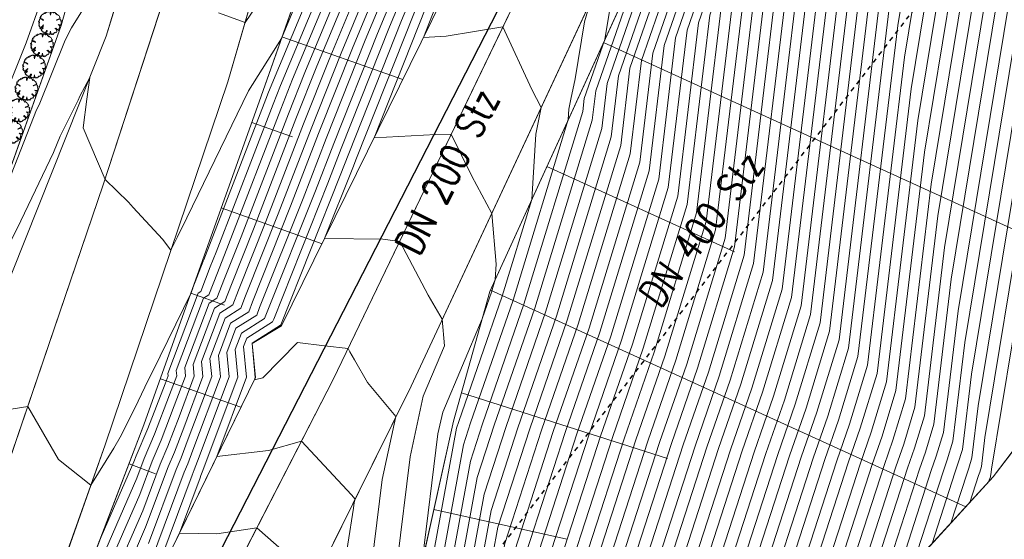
# Model space of a CAD drawing. Header units: metres. Extents: x 3490449 to 3490968, y 5754217 to 5754743.
# Tile 164 of 212: x 3490843 to 3490864, y 5754556 to 5754567. Entities that reach past the tile are written whole.
import ezdxf

# ---------------------------------------------------------------- set-up
doc = ezdxf.new("R2010")
doc.units = ezdxf.units.M
doc.header["$LTSCALE"] = 0.25
doc.linetypes.add('Kartierung-07$0$AUSGEZOGEN', pattern=[0])
doc.linetypes.add('Kartierung-07$0$STRICHLINIE', pattern=[19.05, 12.7, -6.35])
for name, color, linetype, lineweight, true_color in [('Kartierung-07$0$$BOESCHUNG', 7, 'Continuous', 18, 0x82563a), ('Kartierung-07$0$$BRUCH', 7, 'Continuous', 18, 0x82563a), ('Kartierung-07$0$$HOEHEN_Haupt', 7, 'Continuous', 18, 0x82563a), ('Kartierung-07$0$$HOEHEN_Mittel', 7, 'Continuous', 18, 0x82563a), ('Kartierung-07$0$B_Befestigt', 7, 'Continuous', 18, 0x82563a), ('Kartierung-07$0$B_Boeschung_OK', 7, 'Continuous', 18, 0x82563a), ('Kartierung-07$0$B_Boeschung_UK', 7, 'Continuous', 18, 0x82563a), ('Kartierung-07$0$B_Gelaendeknick', 7, 'Continuous', 18, 0x82563a), ('Kartierung-07$0$B_Hecke', 7, 'Continuous', 18, 0x82563a), ('Kartierung-07$0$Hilfe_DGM', 7, 'Continuous', 18, 0x82563a)]:
    doc.layers.add(name, color=color, linetype=linetype, lineweight=lineweight, true_color=true_color)
for name, color, linetype, true_color in [('Kartierung-07$0$B_RW-Leitung_Aus', 7, 'Kartierung-07$0$STRICHLINIE', 0x82563a), ('Kartierung-07$0$B_RW-Leitung_Schrift_Aus', 7, 'Kartierung-07$0$AUSGEZOGEN', 0x82563a), ('Kartierung-07$0$B_SW-Leitung_AUS', 7, 'Continuous', 0x82563a), ('Kartierung-07$0$B_SW_Leitung_Schrift_AUS', 7, 'Continuous', 0x82563a)]:
    doc.layers.add(name, color=color, linetype=linetype, true_color=true_color)
doc.styles.add('Kartierung-07$0$STANDARD', font='romans.shx', dxfattribs={"width": 0.8})

# ---------------------------------------------------------------- blocks, each defined once
blk = doc.blocks.new('Kartierung-07$0$Hecke')
at = {"layer": 'Kartierung-07$0$B_Hecke'}
blk.add_lwpolyline([(-0.447, -0.197), (-0.472, -0.185), (-0.46, -0.147), (-0.472, -0.147), (-0.485, -0.16), (-0.497, -0.135), (-0.485, -0.122), (-0.485, -0.11), (-0.46, -0.085), (-0.485, -0.085), (-0.497, -0.06), (-0.485, -0.06), (-0.497, -0.035), (-0.497, -0.01), (-0.485, 0.003), (-0.485, -0.01), (-0.472, -0.01), (-0.46, 0.003), (-0.472, 0.04), (-0.497, 0.028), (-0.51, 0.065), (-0.472, 0.09), (-0.485, 0.103), (-0.46, 0.115), (-0.46, 0.14), (-0.46, 0.165), (-0.435, 0.178), (-0.36, 0.14), (-0.347, 0.153), (-0.297, 0.103), (-0.285, 0.115), (-0.335, 0.165), (-0.36, 0.165), (-0.435, 0.203), (-0.447, 0.228), (-0.422, 0.228), (-0.41, 0.24), (-0.422, 0.278), (-0.41, 0.29), (-0.385, 0.29), (-0.372, 0.303), (-0.372, 0.328), (-0.385, 0.328), (-0.322, 0.378), (-0.322, 0.39), (-0.297, 0.378), (-0.26, 0.403), (-0.26, 0.428), (-0.247, 0.44), (-0.222, 0.415), (-0.185, 0.44), (-0.197, 0.465), (-0.185, 0.465), (-0.16, 0.453), (-0.135, 0.478), (-0.122, 0.49), (-0.097, 0.465), (-0.085, 0.49), (-0.072, 0.503), (-0.035, 0.503), (-0.035, 0.465), (-0.022, 0.478), (0.003, 0.503), (0.003, 0.478), (0.015, 0.465), (0.028, 0.49), (0.028, 0.478), (0.003, 0.403), (0.015, 0.34), (0.028, 0.39), (0.065, 0.478), (0.065, 0.503), (0.09, 0.49), (0.09, 0.478), (0.103, 0.465), (0.115, 0.49), (0.128, 0.465), (0.14, 0.44), (0.153, 0.44), (0.178, 0.465), (0.203, 0.453), (0.215, 0.453), (0.24, 0.428), (0.228, 0.415), (0.253, 0.415), (0.278, 0.403), (0.29, 0.39), (0.265, 0.365), (0.265, 0.353), (0.315, 0.365), (0.353, 0.34), (0.353, 0.328), (0.403, 0.303), (0.415, 0.278), (0.415, 0.253), (0.453, 0.24), (0.428, 0.215), (0.453, 0.19), (0.403, 0.178), (0.29, 0.128), (0.303, 0.115), (0.415, 0.153), (0.478, 0.14), (0.465, 0.115), (0.503, 0.09), (0.49, 0.078), (0.49, 0.065), (0.478, 0.04), (0.503, -0.022), (0.49, -0.035), (0.49, -0.097), (0.478, -0.122), (0.453, -0.085), (0.353, -0.072), (0.378, -0.097), (0.403, -0.11), (0.428, -0.135), (0.415, -0.197), (0.453, -0.222), (0.428, -0.247), (0.39, -0.247), (0.415, -0.285), (0.39, -0.297), (0.378, -0.347), (0.365, -0.347), (0.253, -0.235), (0.215, -0.247), (0.253, -0.272), (0.29, -0.31), (0.303, -0.385), (0.278, -0.422), (0.253, -0.41), (0.24, -0.447), (0.203, -0.435), (0.14, -0.51), (0.115, -0.485), (0.078, -0.522), (0.078, -0.485), (0.053, -0.51), (0.028, -0.51), (0.028, -0.46), (0.015, -0.372), (-0.022, -0.51), (-0.047, -0.51), (-0.072, -0.485), (-0.11, -0.497), (-0.135, -0.497), (-0.122, -0.472), (-0.147, -0.46), (-0.16, -0.485), (-0.197, -0.46), (-0.122, -0.372), (-0.122, -0.335), (-0.16, -0.335), (-0.185, -0.41), (-0.235, -0.447), (-0.26, -0.447), (-0.26, -0.41), (-0.31, -0.41), (-0.322, -0.397), (-0.322, -0.372), (-0.347, -0.372), (-0.397, -0.322), (-0.347, -0.272), (-0.297, -0.235), (-0.31, -0.21), (-0.397, -0.297), (-0.41, -0.272), (-0.447, -0.247), (-0.31, -0.16), (-0.31, -0.135), (-0.285, -0.11), (-0.285, -0.097), (-0.36, -0.172), (-0.385, -0.172), (-0.447, -0.197)], dxfattribs=at)

msp = doc.modelspace()

# ---------------------------------------------------------------- linework, layer by layer
at = {"layer": 'Kartierung-07$0$$BOESCHUNG', "ltscale": 0.02}
for p, q in [((3490848.385, 5754566.646), (3490851.048, 5754565.708)), ((3490855.469, 5754566.521, 154.804), (3490867.252, 5754561.146, 149.525)), ((3490847.719, 5754564.76), (3490848.62, 5754564.44)), ((3490854.224, 5754563.791, 154.959), (3490858.357, 5754561.906, 153.153)), ((3490847.048, 5754562.876), (3490849.268, 5754562.086)), ((3490852.979, 5754561.062, 155.113), (3490863.457, 5754556.282, 150.621)), ((3490846.378, 5754560.992), (3490847.118, 5754560.728)), ((3490845.707, 5754559.108), (3490847.482, 5754558.476)), ((3490852.342, 5754558.799, 155.016), (3490856.883, 5754557.348, 153.153)), ((3490845.016, 5754557.231), (3490845.595, 5754557.009)), ((3490851.733, 5754556.222), (3490854.662, 5754555.57))]:
    msp.add_line(p, q, dxfattribs=at)
at = {"layer": 'Kartierung-07$0$$BRUCH', "ltscale": 0.02}
for p, q in [((3490848.754, 5754576.629), (3490844.447, 5754563.383)), ((3490844.512, 5754566.666), (3490847.319, 5754575.912)), ((3490849.902, 5754575.021), (3490847.195, 5754565.656)), ((3490847.925, 5754565.34), (3490851.275, 5754574.852)), ((3490845.002, 5754572.212), (3490843.521, 5754566.897)), ((3490854.853, 5754570.201), (3490849.515, 5754559.086)), ((3490851.231, 5754558.944), (3490856.246, 5754569.696)), ((3490852.964, 5754561.029), (3490856.725, 5754569.274)), ((3490848.378, 5754560.276), (3490851.927, 5754567.498)), ((3490843.521, 5754566.897), (3490840.517, 5754558.474)), ((3490841.235, 5754558.44), (3490844.512, 5754566.666)), ((3490864.06, 5754556.94), (3490871.341, 5754566.533)), ((3490847.195, 5754565.656), (3490844.485, 5754557.645)), ((3490845.344, 5754558.088), (3490847.925, 5754565.34)), ((3490844.447, 5754563.383), (3490840.067, 5754550.531)), ((3490852.168, 5754558.174), (3490852.964, 5754561.029)), ((3490847.732, 5754559.885), (3490848.378, 5754560.276)), ((3490847.804, 5754559.135), (3490847.732, 5754559.885)), ((3490845.598, 5754554.621), (3490847.804, 5754559.135)), ((3490849.515, 5754559.086), (3490844.859, 5754550.029)), ((3490851.231, 5754558.944), (3490848.661, 5754553.749)), ((3490842.871, 5754551.635), (3490845.344, 5754558.088)), ((3490852.168, 5754558.174), (3490850.785, 5754551.964)), ((3490844.485, 5754557.645), (3490842.083, 5754550.844)), ((3490856.245, 5754548.413), (3490864.06, 5754556.94))]:
    msp.add_line(p, q, dxfattribs=at)
at = {"layer": 'Kartierung-07$0$$HOEHEN_Haupt', "ltscale": 0.02}
for points in [[(3490853.709, 5754547.73), (3490854.014, 5754549.864), (3490854.51, 5754552.567), (3490856.188, 5754557.757), (3490856.827, 5754559.605), (3490857.734, 5754562.576), (3490858.319, 5754567.463), (3490858.987, 5754569.391), (3490859.687, 5754570.961), (3490859.869, 5754571.368), (3490860.845, 5754573.557), (3490862.997, 5754577.207), (3490864.521, 5754579.788), (3490866.01, 5754582.311), (3490867.551, 5754585.005), (3490868.66, 5754586.649), (3490874.556, 5754593.982)], [(3490852.601, 5754547.432), (3490853.039, 5754550.498), (3490853.751, 5754554.383), (3490854.886, 5754557.892), (3490855.631, 5754560.046), (3490856.688, 5754563.508), (3490857.062, 5754566.627), (3490858.002, 5754569.34), (3490858.988, 5754571.55), (3490859.243, 5754572.123), (3490860.617, 5754575.205), (3490861.597, 5754576.867), (3490863.423, 5754579.96), (3490865.206, 5754582.981), (3490867.052, 5754586.208), (3490867.346, 5754586.645), (3490872.432, 5754592.97)], [(3490875.143, 5754593.083), (3490869.973, 5754586.653), (3490868.049, 5754583.802), (3490866.814, 5754581.641), (3490865.619, 5754579.617), (3490864.397, 5754577.547), (3490861.073, 5754571.908), (3490860.494, 5754570.612), (3490860.387, 5754570.371), (3490859.972, 5754569.441), (3490859.577, 5754568.3), (3490858.78, 5754561.645), (3490858.023, 5754559.165), (3490857.489, 5754557.622), (3490855.268, 5754550.752), (3490854.989, 5754549.23), (3490854.818, 5754548.029)], [(3490855.926, 5754548.327), (3490855.964, 5754548.596), (3490856.027, 5754548.936), (3490858.791, 5754557.487), (3490859.219, 5754558.724), (3490859.826, 5754560.713), (3490860.835, 5754569.137), (3490860.958, 5754569.492), (3490861.087, 5754569.782), (3490861.12, 5754569.857), (3490861.3, 5754570.26), (3490865.797, 5754577.886), (3490866.718, 5754579.446), (3490867.617, 5754580.97), (3490868.548, 5754582.599), (3490871.286, 5754586.656), (3490875.731, 5754592.184)], [(3490857.725, 5754550.028), (3490860.093, 5754557.352), (3490860.415, 5754558.283), (3490860.872, 5754559.781), (3490861.808, 5754567.599), (3490862.089, 5754569.309), (3490863.229, 5754571.497), (3490867.197, 5754578.226), (3490867.816, 5754579.275), (3490868.421, 5754580.3), (3490869.047, 5754581.395), (3490872.599, 5754586.66), (3490876.319, 5754591.286)], [(3490851.493, 5754547.133), (3490852.064, 5754551.132), (3490852.993, 5754556.199), (3490853.584, 5754558.027), (3490854.435, 5754560.487), (3490855.643, 5754564.44), (3490855.804, 5754565.79), (3490857.017, 5754569.289), (3490858.288, 5754572.14), (3490858.617, 5754572.879), (3490859.107, 5754573.977), (3490859.606, 5754575.388), (3490859.906, 5754576.559), (3490859.851, 5754576.958), (3490859.681, 5754579.419), (3490859.203, 5754579.476), (3490858.143, 5754579.586), (3490859.975, 5754583.632), (3490860.142, 5754583.907), (3490862.113, 5754588.165)], [(3490851.089, 5754551.766), (3490852.235, 5754558.014), (3490852.283, 5754558.162), (3490853.239, 5754560.928), (3490853.89, 5754563.059), (3490853.979, 5754564.501), (3490854.098, 5754565.091), (3490853.896, 5754565.489), (3490853.252, 5754566.866), (3490852.002, 5754566.661), (3490851.502, 5754566.634), (3490851.823, 5754567.442), (3490851.872, 5754567.56), (3490853.001, 5754570.164), (3490853.063, 5754570.315), (3490854.289, 5754573.148), (3490854.445, 5754573.52), (3490854.613, 5754573.917), (3490856.305, 5754577.838), (3490856.551, 5754578.416), (3490857.077, 5754579.638), (3490858.724, 5754583.275), (3490859.382, 5754584.354), (3490861.02, 5754587.894)], [(3490859.803, 5754552.296), (3490861.394, 5754557.217), (3490861.611, 5754557.843), (3490861.918, 5754558.849), (3490862.547, 5754564.102), (3490863.342, 5754568.933), (3490866.56, 5754575.113), (3490868.597, 5754578.566), (3490868.914, 5754579.104), (3490869.225, 5754579.63), (3490869.546, 5754580.192), (3490873.913, 5754586.664)], [(3490861.882, 5754554.563), (3490862.696, 5754557.082), (3490862.807, 5754557.402), (3490862.964, 5754557.917), (3490863.286, 5754560.605), (3490864.594, 5754568.558), (3490869.892, 5754578.729), (3490869.996, 5754578.906), (3490870.013, 5754578.933), (3490870.029, 5754578.96), (3490870.045, 5754578.989), (3490875.226, 5754586.667)], [(3490863.96, 5754556.831), (3490863.998, 5754556.946), (3490864.003, 5754556.961), (3490864.01, 5754556.985), (3490864.025, 5754557.108), (3490865.846, 5754568.182), (3490870.297, 5754576.726), (3490871.325, 5754578.537), (3490872.923, 5754581.312), (3490876.539, 5754586.671)], [(3490842.361, 5754562.04), (3490842.627, 5754562.591), (3490843.352, 5754564.098), (3490843.494, 5754564.457), (3490843.897, 5754565.254), (3490843.931, 5754565.34), (3490844.148, 5754565.752), (3490844.087, 5754565.277), (3490844.004, 5754564.638), (3490844.485, 5754563.5), (3490845.002, 5754562.998), (3490845.105, 5754562.881), (3490845.752, 5754562.185), (3490845.938, 5754561.941), (3490846.047, 5754562.162), (3490846.084, 5754562.237), (3490846.287, 5754562.659), (3490847.649, 5754565.46), (3490848.372, 5754566.61), (3490849.751, 5754569.927)], [(3490850.458, 5754569.138), (3490849.155, 5754566.003), (3490848.693, 5754564.839), (3490847.756, 5754562.407), (3490847.271, 5754561.189), (3490847.125, 5754560.809), (3490846.897, 5754560.665), (3490846.426, 5754559.423), (3490846.452, 5754559.162), (3490846.116, 5754558.265), (3490845.869, 5754557.62), (3490845.699, 5754557.225), (3490845.316, 5754556.193), (3490844.697, 5754554.766)], [(3490848.442, 5754555.28), (3490847.835, 5754555.819), (3490846.95, 5754555.688), (3490846.127, 5754555.703), (3490846.579, 5754556.92), (3490846.599, 5754556.969), (3490846.63, 5754557.047), (3490847.413, 5754559.143), (3490847.355, 5754559.751), (3490847.491, 5754560.11), (3490848.004, 5754560.435), (3490848.047, 5754560.549), (3490849.124, 5754563.252), (3490849.526, 5754564.296), (3490850.489, 5754566.723), (3490851.165, 5754568.349)]]:
    msp.add_lwpolyline(points, dxfattribs=at)
at = {"layer": 'Kartierung-07$0$$HOEHEN_Mittel', "ltscale": 0.02}
for points in [[(3490852.823, 5754547.491), (3490853.234, 5754550.371), (3490853.903, 5754554.02), (3490855.146, 5754557.865), (3490855.87, 5754559.958), (3490856.898, 5754563.322), (3490857.313, 5754566.794), (3490858.199, 5754569.35), (3490859.128, 5754571.433), (3490859.368, 5754571.972), (3490860.663, 5754574.875), (3490861.877, 5754576.935), (3490863.642, 5754579.925), (3490865.367, 5754582.847), (3490867.151, 5754585.968), (3490867.609, 5754586.646), (3490874.085, 5754594.701)], [(3490853.045, 5754547.551), (3490853.429, 5754550.244), (3490854.055, 5754553.657), (3490855.407, 5754557.838), (3490856.109, 5754559.87), (3490857.107, 5754563.136), (3490857.565, 5754566.961), (3490858.396, 5754569.36), (3490859.268, 5754571.315), (3490859.493, 5754571.821), (3490860.708, 5754574.546), (3490862.157, 5754577.003), (3490863.862, 5754579.891), (3490865.528, 5754582.713), (3490867.251, 5754585.727), (3490867.872, 5754586.647), (3490874.203, 5754594.521)], [(3490853.266, 5754547.611), (3490853.624, 5754550.117), (3490854.206, 5754553.293), (3490855.667, 5754557.811), (3490856.349, 5754559.782), (3490857.316, 5754562.949), (3490857.816, 5754567.129), (3490858.593, 5754569.37), (3490859.407, 5754571.197), (3490859.618, 5754571.67), (3490860.754, 5754574.216), (3490862.437, 5754577.071), (3490864.082, 5754579.857), (3490865.688, 5754582.579), (3490867.351, 5754585.486), (3490868.134, 5754586.648), (3490874.32, 5754594.341)], [(3490853.488, 5754547.671), (3490853.819, 5754549.991), (3490854.358, 5754552.93), (3490855.927, 5754557.784), (3490856.588, 5754559.694), (3490857.525, 5754562.763), (3490858.068, 5754567.296), (3490858.79, 5754569.38), (3490859.547, 5754571.079), (3490859.744, 5754571.519), (3490860.799, 5754573.886), (3490862.717, 5754577.139), (3490864.301, 5754579.823), (3490865.849, 5754582.445), (3490867.451, 5754585.246), (3490868.397, 5754586.648), (3490874.438, 5754594.162)], [(3490853.931, 5754547.79), (3490854.209, 5754549.737), (3490854.662, 5754552.204), (3490856.448, 5754557.73), (3490857.066, 5754559.517), (3490857.944, 5754562.39), (3490858.571, 5754567.631), (3490859.184, 5754569.401), (3490859.827, 5754570.843), (3490859.994, 5754571.216), (3490860.89, 5754573.227), (3490863.277, 5754577.275), (3490864.741, 5754579.754), (3490866.171, 5754582.177), (3490867.65, 5754584.765), (3490868.922, 5754586.65), (3490874.673, 5754593.802)], [(3490854.153, 5754547.85), (3490854.404, 5754549.61), (3490854.813, 5754551.841), (3490856.708, 5754557.703), (3490857.305, 5754559.429), (3490858.153, 5754562.204), (3490858.822, 5754567.798), (3490859.381, 5754569.411), (3490859.967, 5754570.725), (3490860.119, 5754571.065), (3490860.936, 5754572.897), (3490863.557, 5754577.343), (3490864.96, 5754579.72), (3490866.331, 5754582.043), (3490867.75, 5754584.524), (3490869.185, 5754586.65), (3490874.791, 5754593.622)], [(3490854.374, 5754547.909), (3490854.599, 5754549.483), (3490854.965, 5754551.478), (3490856.969, 5754557.676), (3490857.544, 5754559.341), (3490858.362, 5754562.017), (3490859.074, 5754567.965), (3490859.578, 5754569.421), (3490860.107, 5754570.607), (3490860.244, 5754570.914), (3490860.981, 5754572.568), (3490863.837, 5754577.411), (3490865.18, 5754579.686), (3490866.492, 5754581.909), (3490867.85, 5754584.283), (3490869.448, 5754586.651), (3490874.908, 5754593.443)], [(3490875.026, 5754593.263), (3490869.71, 5754586.652), (3490867.95, 5754584.043), (3490866.653, 5754581.775), (3490865.4, 5754579.652), (3490864.117, 5754577.479), (3490861.027, 5754572.238), (3490860.369, 5754570.763), (3490860.247, 5754570.489), (3490859.775, 5754569.431), (3490859.325, 5754568.133), (3490858.571, 5754561.831), (3490857.784, 5754559.253), (3490857.229, 5754557.649), (3490855.117, 5754551.115), (3490854.794, 5754549.357), (3490854.596, 5754547.969)], [(3490855.039, 5754548.088), (3490855.184, 5754549.103), (3490855.42, 5754550.388), (3490857.75, 5754557.595), (3490858.262, 5754559.077), (3490858.989, 5754561.458), (3490859.828, 5754568.467), (3490860.169, 5754569.451), (3490860.527, 5754570.253), (3490860.62, 5754570.461), (3490861.118, 5754571.579), (3490864.677, 5754577.615), (3490865.839, 5754579.583), (3490866.974, 5754581.506), (3490868.149, 5754583.561), (3490870.236, 5754586.653), (3490875.261, 5754592.903)], [(3490855.261, 5754548.148), (3490855.379, 5754548.976), (3490855.572, 5754550.025), (3490858.01, 5754557.568), (3490858.501, 5754558.988), (3490859.199, 5754561.272), (3490860.08, 5754568.635), (3490860.367, 5754569.462), (3490860.667, 5754570.135), (3490860.745, 5754570.31), (3490861.164, 5754571.249), (3490864.957, 5754577.682), (3490866.059, 5754579.549), (3490867.135, 5754581.372), (3490868.249, 5754583.321), (3490870.498, 5754586.654), (3490875.378, 5754592.724)], [(3490855.483, 5754548.208), (3490855.574, 5754548.849), (3490855.723, 5754549.662), (3490858.27, 5754557.541), (3490858.74, 5754558.9), (3490859.408, 5754561.085), (3490860.332, 5754568.802), (3490860.564, 5754569.472), (3490860.807, 5754570.017), (3490860.87, 5754570.159), (3490861.209, 5754570.919), (3490865.237, 5754577.75), (3490866.278, 5754579.515), (3490867.296, 5754581.238), (3490868.349, 5754583.08), (3490870.761, 5754586.655), (3490875.496, 5754592.544)], [(3490855.704, 5754548.267), (3490855.769, 5754548.722), (3490855.875, 5754549.299), (3490858.531, 5754557.514), (3490858.98, 5754558.812), (3490859.617, 5754560.899), (3490860.583, 5754568.969), (3490860.761, 5754569.482), (3490860.947, 5754569.899), (3490860.995, 5754570.008), (3490861.255, 5754570.59), (3490865.517, 5754577.818), (3490866.498, 5754579.481), (3490867.457, 5754581.104), (3490868.449, 5754582.839), (3490871.023, 5754586.656), (3490875.613, 5754592.364)], [(3490856.147, 5754548.387), (3490856.159, 5754548.469), (3490856.178, 5754548.573), (3490859.051, 5754557.46), (3490859.458, 5754558.636), (3490860.035, 5754560.526), (3490861.086, 5754569.304), (3490861.155, 5754569.502), (3490861.227, 5754569.664), (3490861.245, 5754569.705), (3490861.346, 5754569.93), (3490866.077, 5754577.954), (3490866.937, 5754579.412), (3490867.778, 5754580.836), (3490868.648, 5754582.358), (3490871.549, 5754586.657), (3490875.848, 5754592.005)], [(3490856.478, 5754548.667), (3490859.312, 5754557.433), (3490859.697, 5754558.548), (3490860.245, 5754560.34), (3490861.338, 5754569.471), (3490861.352, 5754569.512), (3490861.367, 5754569.546), (3490861.37, 5754569.554), (3490861.391, 5754569.601), (3490866.357, 5754578.022), (3490867.157, 5754579.378), (3490867.939, 5754580.702), (3490868.748, 5754582.117), (3490871.811, 5754586.658), (3490875.966, 5754591.825)], [(3490856.893, 5754549.121), (3490859.572, 5754557.406), (3490859.936, 5754558.46), (3490860.454, 5754560.153), (3490861.512, 5754568.997), (3490861.588, 5754569.459), (3490861.896, 5754570.05), (3490866.637, 5754578.09), (3490867.377, 5754579.344), (3490868.1, 5754580.568), (3490868.848, 5754581.877), (3490872.074, 5754586.659), (3490876.084, 5754591.645)], [(3490857.309, 5754549.574), (3490859.832, 5754557.379), (3490860.176, 5754558.371), (3490860.663, 5754559.967), (3490861.66, 5754568.298), (3490861.839, 5754569.384), (3490862.562, 5754570.773), (3490866.917, 5754578.158), (3490867.596, 5754579.31), (3490868.26, 5754580.434), (3490868.947, 5754581.636), (3490872.337, 5754586.659), (3490876.201, 5754591.465)], [(3490858.141, 5754550.481), (3490860.353, 5754557.325), (3490860.654, 5754558.195), (3490861.081, 5754559.594), (3490861.956, 5754566.899), (3490862.34, 5754569.234), (3490863.895, 5754572.22), (3490867.477, 5754578.294), (3490868.036, 5754579.241), (3490868.582, 5754580.166), (3490869.147, 5754581.155), (3490872.862, 5754586.661), (3490876.436, 5754591.106)], [(3490852.38, 5754547.372), (3490852.844, 5754550.625), (3490853.6, 5754554.746), (3490854.626, 5754557.919), (3490855.392, 5754560.134), (3490856.479, 5754563.695), (3490856.81, 5754566.459), (3490857.805, 5754569.33), (3490858.848, 5754571.668), (3490859.118, 5754572.274), (3490860.572, 5754575.535), (3490861.317, 5754576.799), (3490863.203, 5754579.994), (3490865.045, 5754583.115), (3490866.952, 5754586.449), (3490867.084, 5754586.645), (3490869.359, 5754589.475)], [(3490851.715, 5754547.193), (3490852.259, 5754551.005), (3490853.145, 5754555.835), (3490853.845, 5754558), (3490854.674, 5754560.399), (3490855.852, 5754564.254), (3490856.056, 5754565.957), (3490857.214, 5754569.299), (3490858.428, 5754572.022), (3490858.742, 5754572.728), (3490860.435, 5754576.524), (3490860.477, 5754576.595), (3490860.876, 5754577.27), (3490862.041, 5754580.175), (3490862.121, 5754580.407), (3490861.871, 5754580.645), (3490861.083, 5754581.939), (3490860.138, 5754581.953), (3490859.464, 5754582.023), (3490860.225, 5754583.703), (3490860.295, 5754583.817), (3490862.332, 5754588.219)], [(3490851.936, 5754547.253), (3490852.454, 5754550.878), (3490853.296, 5754555.472), (3490854.105, 5754557.973), (3490854.913, 5754560.311), (3490856.061, 5754564.068), (3490856.307, 5754566.125), (3490857.411, 5754569.309), (3490858.568, 5754571.904), (3490858.868, 5754572.576), (3490860.481, 5754576.194), (3490860.757, 5754576.663), (3490862.764, 5754580.062), (3490863.37, 5754581.09), (3490863.85, 5754582.318), (3490864.182, 5754583.451), (3490864.297, 5754583.986), (3490863.956, 5754584.175), (3490862.485, 5754584.459), (3490862.177, 5754584.437), (3490860.786, 5754584.46), (3490862.55, 5754588.273)], [(3490850.828, 5754546.954), (3490851.479, 5754551.513), (3490852.538, 5754557.288), (3490852.803, 5754558.108), (3490853.717, 5754560.751), (3490855.015, 5754565), (3490855.049, 5754565.288), (3490855.501, 5754566.59), (3490855.717, 5754567.891), (3490856.255, 5754569.688), (3490856.282, 5754569.764), (3490855.667, 5754571.596), (3490855.638, 5754571.723), (3490855.501, 5754571.727), (3490854.1, 5754571.732), (3490854.77, 5754573.282), (3490854.807, 5754573.368), (3490854.846, 5754573.461), (3490856.713, 5754577.788), (3490856.844, 5754578.097), (3490857.421, 5754579.434), (3490859.225, 5754583.418), (3490859.686, 5754584.175), (3490861.457, 5754588.002)], [(3490851.05, 5754547.014), (3490851.674, 5754551.386), (3490852.69, 5754556.925), (3490853.064, 5754558.081), (3490853.957, 5754560.663), (3490855.224, 5754564.813), (3490855.301, 5754565.455), (3490856.306, 5754568.356), (3490856.38, 5754568.801), (3490856.564, 5754569.416), (3490857.49, 5754572.029), (3490857.489, 5754572.033), (3490857.483, 5754572.059), (3490857.169, 5754573.343), (3490857.073, 5754573.738), (3490856.967, 5754574.303), (3490856.797, 5754574.317), (3490855.449, 5754574.361), (3490856.917, 5754577.763), (3490856.991, 5754577.937), (3490857.593, 5754579.332), (3490859.475, 5754583.489), (3490859.838, 5754584.086), (3490861.676, 5754588.057)], [(3490851.869, 5754551.259), (3490852.841, 5754556.562), (3490853.324, 5754558.054), (3490854.196, 5754560.575), (3490855.433, 5754564.627), (3490855.553, 5754565.623), (3490856.82, 5754569.279), (3490857.498, 5754570.799), (3490857.99, 5754572.153), (3490858.051, 5754572.34), (3490858.203, 5754572.76), (3490858.324, 5754573.135), (3490858.605, 5754573.93), (3490858.698, 5754574.294), (3490858.464, 5754575.987), (3490858.297, 5754576.883), (3490857.095, 5754576.981), (3490856.798, 5754576.991), (3490857.121, 5754577.739), (3490857.137, 5754577.777), (3490857.764, 5754579.23), (3490859.725, 5754583.56), (3490859.99, 5754583.996), (3490861.894, 5754588.111)], [(3490850.637, 5754552.737), (3490851.209, 5754557.385), (3490851.501, 5754558.722), (3490851.969, 5754559.832), (3490851.918, 5754560.417), (3490851.608, 5754560.948), (3490850.98, 5754562.137), (3490850.611, 5754562.182), (3490849.325, 5754562.203), (3490849.945, 5754563.759), (3490850.026, 5754563.97), (3490851.289, 5754567.154), (3490851.589, 5754567.875), (3490852.577, 5754570.156), (3490852.729, 5754570.52), (3490853.808, 5754573.013), (3490854.083, 5754573.672), (3490854.381, 5754574.373), (3490855.897, 5754577.887), (3490856.258, 5754578.736), (3490856.734, 5754579.841), (3490858.224, 5754583.132), (3490859.078, 5754584.533), (3490860.583, 5754587.786)], [(3490845.575, 5754554.751), (3490846.403, 5754556.981), (3490846.453, 5754557.099), (3490846.527, 5754557.291), (3490847.221, 5754559.147), (3490847.169, 5754559.686), (3490847.372, 5754560.221), (3490847.828, 5754560.51), (3490847.892, 5754560.677), (3490848.85, 5754563.083), (3490849.359, 5754564.404), (3490850.222, 5754566.579), (3490851.024, 5754568.507), (3490851.731, 5754570.139), (3490852.061, 5754570.932), (3490852.846, 5754572.745), (3490853.36, 5754573.976), (3490853.915, 5754575.286), (3490855.08, 5754577.986), (3490855.671, 5754579.376), (3490856.047, 5754580.249), (3490857.224, 5754582.847), (3490858.469, 5754584.891), (3490859.709, 5754587.569)], [(3490859.271, 5754587.461), (3490858.165, 5754585.07), (3490856.724, 5754582.705), (3490855.704, 5754580.452), (3490855.378, 5754579.696), (3490854.672, 5754578.036), (3490853.683, 5754575.743), (3490852.998, 5754574.128), (3490852.365, 5754572.611), (3490851.728, 5754571.138), (3490851.308, 5754570.13), (3490850.741, 5754568.822), (3490849.689, 5754566.291), (3490849.026, 5754564.622), (3490848.303, 5754562.745), (3490847.582, 5754560.933), (3490847.476, 5754560.66), (3490847.134, 5754560.443), (3490846.798, 5754559.554), (3490846.836, 5754559.154), (3490846.321, 5754557.778), (3490846.161, 5754557.36), (3490846.051, 5754557.103), (3490845.445, 5754555.472)], [(3490845.51, 5754555.111), (3490846.227, 5754557.042), (3490846.307, 5754557.229), (3490846.424, 5754557.534), (3490847.029, 5754559.15), (3490846.984, 5754559.62), (3490847.253, 5754560.332), (3490847.652, 5754560.585), (3490847.737, 5754560.805), (3490848.577, 5754562.914), (3490849.193, 5754564.513), (3490849.955, 5754566.435), (3490850.882, 5754568.664), (3490851.519, 5754570.134), (3490851.894, 5754571.035), (3490852.605, 5754572.678), (3490853.179, 5754574.052), (3490853.799, 5754575.514), (3490854.876, 5754578.011), (3490855.524, 5754579.536), (3490855.876, 5754580.351), (3490856.974, 5754582.776), (3490858.317, 5754584.98), (3490859.49, 5754587.515)], [(3490852.158, 5754547.312), (3490852.649, 5754550.752), (3490853.448, 5754555.109), (3490854.365, 5754557.946), (3490855.153, 5754560.222), (3490856.27, 5754563.881), (3490856.559, 5754566.292), (3490857.608, 5754569.319), (3490858.708, 5754571.786), (3490858.993, 5754572.425), (3490860.526, 5754575.864), (3490861.037, 5754576.731), (3490862.983, 5754580.028), (3490864.885, 5754583.249), (3490866.231, 5754585.604), (3490866.212, 5754586.111), (3490864.863, 5754586.52), (3490864.112, 5754586.936)], [(3490858.556, 5754550.935), (3490860.613, 5754557.298), (3490860.893, 5754558.107), (3490861.29, 5754559.408), (3490862.103, 5754566.2), (3490862.59, 5754569.159), (3490864.561, 5754572.943), (3490867.757, 5754578.362), (3490868.255, 5754579.207), (3490868.743, 5754580.032), (3490869.247, 5754580.914), (3490873.125, 5754586.662)], [(3490858.972, 5754551.388), (3490860.874, 5754557.271), (3490861.132, 5754558.019), (3490861.5, 5754559.221), (3490862.251, 5754565.501), (3490862.841, 5754569.084), (3490865.228, 5754573.666), (3490868.037, 5754578.43), (3490868.475, 5754579.173), (3490868.903, 5754579.898), (3490869.347, 5754580.674), (3490873.387, 5754586.662)], [(3490859.388, 5754551.842), (3490861.134, 5754557.244), (3490861.372, 5754557.931), (3490861.709, 5754559.035), (3490862.399, 5754564.801), (3490863.091, 5754569.008), (3490865.894, 5754574.389), (3490868.317, 5754578.498), (3490868.695, 5754579.138), (3490869.064, 5754579.764), (3490869.446, 5754580.433), (3490873.65, 5754586.663)], [(3490860.219, 5754552.749), (3490861.655, 5754557.19), (3490861.85, 5754557.754), (3490862.127, 5754558.662), (3490862.695, 5754563.402), (3490863.592, 5754568.858), (3490867.227, 5754575.836), (3490868.877, 5754578.634), (3490869.134, 5754579.07), (3490869.386, 5754579.496), (3490869.646, 5754579.952), (3490874.175, 5754586.665)], [(3490860.635, 5754553.203), (3490861.915, 5754557.163), (3490862.089, 5754557.666), (3490862.336, 5754558.476), (3490862.842, 5754562.703), (3490863.842, 5754568.783), (3490867.893, 5754576.559), (3490869.156, 5754578.702), (3490869.354, 5754579.036), (3490869.546, 5754579.362), (3490869.746, 5754579.711), (3490874.438, 5754586.665)], [(3490861.05, 5754553.656), (3490862.175, 5754557.136), (3490862.328, 5754557.578), (3490862.546, 5754558.289), (3490862.99, 5754562.004), (3490864.093, 5754568.708), (3490868.559, 5754577.282), (3490869.436, 5754578.77), (3490869.573, 5754579.002), (3490869.707, 5754579.228), (3490869.845, 5754579.47), (3490874.701, 5754586.666)], [(3490861.466, 5754554.11), (3490862.436, 5754557.109), (3490862.567, 5754557.49), (3490862.755, 5754558.103), (3490863.138, 5754561.304), (3490864.343, 5754568.633), (3490869.226, 5754578.006), (3490869.716, 5754578.838), (3490869.793, 5754578.967), (3490869.868, 5754579.094), (3490869.945, 5754579.23), (3490874.963, 5754586.667)], [(3490862.297, 5754555.017), (3490862.956, 5754557.055), (3490863.046, 5754557.314), (3490863.173, 5754557.73), (3490863.433, 5754559.905), (3490864.844, 5754568.482), (3490870.107, 5754578.585), (3490870.265, 5754578.864), (3490870.512, 5754579.293), (3490875.488, 5754586.668)], [(3490862.713, 5754555.47), (3490863.217, 5754557.028), (3490863.285, 5754557.226), (3490863.382, 5754557.544), (3490863.581, 5754559.206), (3490865.095, 5754568.407), (3490870.154, 5754578.12), (3490870.53, 5754578.782), (3490871.115, 5754579.797), (3490875.751, 5754586.669)], [(3490863.129, 5754555.924), (3490863.477, 5754557.001), (3490863.524, 5754557.137), (3490863.591, 5754557.358), (3490863.729, 5754558.507), (3490865.345, 5754568.332), (3490870.202, 5754577.656), (3490870.795, 5754578.701), (3490871.718, 5754580.302), (3490876.014, 5754586.67)], [(3490863.545, 5754556.378), (3490863.737, 5754556.973), (3490863.763, 5754557.049), (3490863.801, 5754557.171), (3490863.877, 5754557.807), (3490865.596, 5754568.257), (3490870.249, 5754577.191), (3490871.06, 5754578.619), (3490872.32, 5754580.807), (3490876.276, 5754586.67)], [(3490849.893, 5754569.769), (3490848.088, 5754565.428), (3490848.027, 5754565.274), (3490846.662, 5754561.731), (3490846.65, 5754561.701), (3490846.422, 5754561.109), (3490846.421, 5754561.108), (3490846.381, 5754561.003), (3490845.533, 5754559.259), (3490845.44, 5754559.073), (3490845.14, 5754558.457), (3490844.818, 5754557.817), (3490844.678, 5754557.578), (3490844.171, 5754556.756), (3490843.46, 5754557.328), (3490842.781, 5754558.494), (3490841.353, 5754558.268)], [(3490844.351, 5754555.498), (3490845.122, 5754557.275), (3490845.171, 5754557.408), (3490845.43, 5754558.011), (3490845.808, 5754558.995), (3490845.874, 5754559.174), (3490845.869, 5754559.225), (3490846.54, 5754560.997), (3490846.598, 5754561.034), (3490846.805, 5754561.573), (3490846.935, 5754561.9), (3490848.193, 5754565.165), (3490848.355, 5754565.572), (3490850.034, 5754569.611)], [(3490844.284, 5754554.833), (3490845.187, 5754556.915), (3490845.347, 5754557.347), (3490845.576, 5754557.881), (3490845.91, 5754558.752), (3490846.067, 5754559.17), (3490846.055, 5754559.291), (3490846.659, 5754560.886), (3490846.774, 5754560.959), (3490846.961, 5754561.445), (3490847.209, 5754562.069), (3490848.36, 5754565.056), (3490848.621, 5754565.715), (3490850.175, 5754569.454)], [(3490850.317, 5754569.296), (3490848.888, 5754565.859), (3490848.526, 5754564.948), (3490847.483, 5754562.238), (3490847.116, 5754561.317), (3490846.949, 5754560.884), (3490846.778, 5754560.775), (3490846.241, 5754559.357), (3490846.259, 5754559.166), (3490846.013, 5754558.508), (3490845.723, 5754557.75), (3490845.523, 5754557.286), (3490845.251, 5754556.554), (3490844.491, 5754554.8)], [(3490846.987, 5754567.176), (3490847.573, 5754566.963), (3490849.208, 5754569.373)], [(3490850.6, 5754568.98), (3490849.422, 5754566.147), (3490848.86, 5754564.73), (3490848.03, 5754562.576), (3490847.426, 5754561.061), (3490847.301, 5754560.735), (3490847.015, 5754560.554), (3490846.612, 5754559.488), (3490846.644, 5754559.158), (3490846.219, 5754558.021), (3490846.015, 5754557.49), (3490845.875, 5754557.164), (3490845.381, 5754555.833), (3490844.904, 5754554.733)], [(3490849.463, 5754553.075), (3490849.964, 5754556.25), (3490849.98, 5754556.374), (3490849.996, 5754556.447), (3490849.915, 5754556.543), (3490848.818, 5754557.729), (3490848.089, 5754557.527), (3490846.953, 5754557.394), (3490847.606, 5754559.139), (3490847.541, 5754559.817), (3490847.61, 5754559.999), (3490848.179, 5754560.361), (3490848.203, 5754560.421), (3490849.397, 5754563.421), (3490849.693, 5754564.187), (3490850.756, 5754566.866), (3490851.306, 5754568.191)], [(3490850.301, 5754554.493), (3490850.594, 5754556.88), (3490850.897, 5754558.27), (3490850.269, 5754559.024), (3490849.984, 5754559.526), (3490849.881, 5754559.702), (3490849.844, 5754559.772), (3490849.321, 5754559.836), (3490848.73, 5754559.908), (3490847.964, 5754559.13), (3490847.812, 5754559.088), (3490847.779, 5754559.084), (3490847.798, 5754559.135), (3490847.726, 5754559.883), (3490847.728, 5754559.888), (3490848.355, 5754560.286), (3490848.358, 5754560.293), (3490849.671, 5754563.59), (3490849.859, 5754564.078), (3490851.023, 5754567.01), (3490851.448, 5754568.033)], [(3490842.064, 5754562.733), (3490842.978, 5754565.038), (3490843.035, 5754565.152), (3490843.606, 5754566.576), (3490843.747, 5754566.844), (3490844.404, 5754567.909)], [(3490842.155, 5754565.047), (3490842.746, 5754566.519), (3490843.096, 5754567.493)], [(3490851.284, 5754551.639), (3490852.386, 5754557.651), (3490852.543, 5754558.135), (3490853.478, 5754560.839), (3490854.696, 5754564.825), (3490854.709, 5754565.05), (3490854.754, 5754565.271), (3490854.845, 5754565.725), (3490855.055, 5754566.982), (3490855.188, 5754567.429)], [(3490851.556, 5754567.298), (3490850.414, 5754564.419), (3490851.778, 5754564.492), (3490852.116, 5754564.502), (3490852.569, 5754563.574), (3490853.008, 5754562.754), (3490853.106, 5754561.631), (3490853.085, 5754561.294), (3490853, 5754561.016), (3490852.796, 5754560.426), (3490851.928, 5754558.371), (3490851.824, 5754557.891), (3490851.476, 5754555.069)]]:
    msp.add_lwpolyline(points, dxfattribs=at)
at = {"layer": 'Kartierung-07$0$B_Befestigt', "ltscale": 0.02}
for points, elevation in [([(3490862.905, 5754622.561), (3490860.674, 5754614.352), (3490859.134, 5754607.126), (3490856.867, 5754599.072), (3490853.35, 5754587.172), (3490852.044, 5754582.171), (3490849.902, 5754575.021), (3490847.195, 5754565.656), (3490844.485, 5754557.645), (3490842.083, 5754550.844), (3490841.939, 5754550.171), (3490842.047, 5754549.805)], 161.404), ([(3490825.245, 5754538.097), (3490829.357, 5754539.435), (3490832.776, 5754541.595), (3490835.779, 5754544.708), (3490837.531, 5754548.611), (3490840.737, 5754556.871), (3490841.235, 5754558.44), (3490844.512, 5754566.666), (3490847.319, 5754575.912), (3490849.072, 5754582.46), (3490848.929, 5754582.921), (3490850.538, 5754587.529), (3490853.887, 5754599.873), (3490856.055, 5754608.085), (3490857.956, 5754615.478), (3490859.617, 5754621.091), (3490859.439, 5754621.329)], 157.106), ([(3490851.231, 5754558.944), (3490856.246, 5754569.696)], 155.263), ([(3490851.231, 5754558.944), (3490848.661, 5754553.749), (3490845.945, 5754548.318), (3490842.234, 5754543.484), (3490839.171, 5754540.62), (3490834.204, 5754537.388), (3490828.645, 5754534.603), (3490823.058, 5754532.436)], 155.263)]:
    msp.add_lwpolyline(points, dxfattribs=dict(at, elevation=elevation))
msp.add_lwpolyline([(3490842.047, 5754549.805), (3490842.047, 5754549.805), (3490842.47, 5754549.761), (3490843.468, 5754551.015), (3490845.598, 5754554.621), (3490847.804, 5754559.135), (3490847.732, 5754559.885), (3490848.378, 5754560.276), (3490851.927, 5754567.498), (3490857.905, 5754579.147), (3490862.9, 5754588.36), (3490869.354, 5754599.328)], dxfattribs=at)
at = {"layer": 'Kartierung-07$0$B_Boeschung_OK', "ltscale": 0.02}
for points in [[(3490842.047, 5754549.805), (3490842.871, 5754551.635), (3490845.344, 5754558.088), (3490847.925, 5754565.34), (3490851.275, 5754574.852), (3490853.47, 5754581.777), (3490855.634, 5754586.559), (3490857.31, 5754591.993), (3490861.407, 5754600.105), (3490864.542, 5754607.976), (3490868.117, 5754613.372), (3490872.543, 5754618.361)], [(3490852.168, 5754558.174), (3490850.785, 5754551.964), (3490849.802, 5754546.678), (3490847.394, 5754540.965), (3490843.644, 5754537.183), (3490837.954, 5754532.93), (3490832.055, 5754528.554), (3490825.857, 5754527.595)]]:
    msp.add_lwpolyline(points, dxfattribs=at)
for points, elevation in [([(3490852.964, 5754561.029), (3490856.725, 5754569.274), (3490860.427, 5754576.583), (3490864.817, 5754583.305)], 155.115), ([(3490852.168, 5754558.174), (3490852.964, 5754561.029)], 155.044)]:
    msp.add_lwpolyline(points, dxfattribs=dict(at, elevation=elevation))
at = {"layer": 'Kartierung-07$0$B_Boeschung_UK', "ltscale": 0.02}
msp.add_lwpolyline([(3490856.245, 5754548.413), (3490864.06, 5754556.94), (3490871.341, 5754566.533), (3490875.544, 5754577.233), (3490879.331, 5754586.679), (3490887.106, 5754596.711), (3490906.773, 5754621.966), (3490919.23, 5754638.717), (3490927.594, 5754651.061), (3490932.329, 5754658.227), (3490943.242, 5754671.457)], dxfattribs=at)
at = {"layer": 'Kartierung-07$0$B_Gelaendeknick', "ltscale": 0.02}
for points, elevation in [([(3490862.993, 5754627.749), (3490860.827, 5754620.291), (3490858.372, 5754610.751), (3490854.889, 5754598.061), (3490851.672, 5754586.302), (3490848.754, 5754576.629), (3490844.447, 5754563.383), (3490840.067, 5754550.531), (3490838.161, 5754545.106), (3490840.953, 5754547.404)], 162.01), ([(3490854.853, 5754570.201), (3490849.515, 5754559.086)], 154.859), ([(3490849.515, 5754559.086), (3490844.859, 5754550.029), (3490840.091, 5754544.486), (3490832.212, 5754538.579), (3490823.429, 5754534.854)], 155.329)]:
    msp.add_lwpolyline(points, dxfattribs=dict(at, elevation=elevation))
at = {"layer": 'Kartierung-07$0$B_Hecke', "ltscale": 0.02, "elevation": 157.255}
msp.add_lwpolyline([(3490845.002, 5754572.212), (3490843.521, 5754566.897), (3490840.517, 5754558.474)], dxfattribs=at)
at = {"layer": 'Kartierung-07$0$B_RW-Leitung_Aus', "ltscale": 0.02}
msp.add_line((3490852.041, 5754553.87), (3490865.04, 5754570.798), dxfattribs=at)
at = {"layer": 'Kartierung-07$0$B_SW-Leitung_AUS', "ltscale": 0.02}
msp.add_line((3490842.634, 5754546.737), (3490861.439, 5754583.419, 154.344), dxfattribs=at)
at = {"layer": 'Kartierung-07$0$Hilfe_DGM', "ltscale": 0.02}
msp.add_lwpolyline([(3490943.242, 5754671.457), (3490932.329, 5754658.227), (3490927.594, 5754651.061), (3490919.23, 5754638.717), (3490906.773, 5754621.966), (3490887.106, 5754596.711), (3490879.331, 5754586.679), (3490875.544, 5754577.233), (3490871.341, 5754566.533), (3490864.06, 5754556.94), (3490856.245, 5754548.413), (3490849.802, 5754546.678), (3490847.394, 5754540.965), (3490843.644, 5754537.183)], dxfattribs=at)

# ---------------------------------------------------------------- block references
at = {"layer": 'Kartierung-07$0$B_Hecke', "ltscale": 0.02, "xscale": 0.5, "yscale": 0.5, "zscale": 0.5}
for p in [(3490843.274, 5754566.959), (3490843.099, 5754566.472), (3490842.924, 5754565.996), (3490842.756, 5754565.51), (3490842.578, 5754565.031), (3490842.418, 5754564.557)]:
    msp.add_blockref('Kartierung-07$0$Hecke', p, dxfattribs=at)

# ---------------------------------------------------------------- texts
at = {"layer": 'Kartierung-07$0$B_RW-Leitung_Schrift_Aus', "ltscale": 0.02, "style": 'Kartierung-07$0$STANDARD', "width": 0.8}
msp.add_text('DN 400 Stz', height=0.625, rotation=53.9259, dxfattribs=at).set_placement((3490856.719, 5754560.633))
at = {"layer": 'Kartierung-07$0$B_SW_Leitung_Schrift_AUS', "ltscale": 0.02, "style": 'Kartierung-07$0$STANDARD', "width": 0.8}
msp.add_text('DN 200 Stz', height=0.625, rotation=63, dxfattribs=at).set_placement((3490851.409, 5754561.783))

doc.saveas('drawing.dxf')
